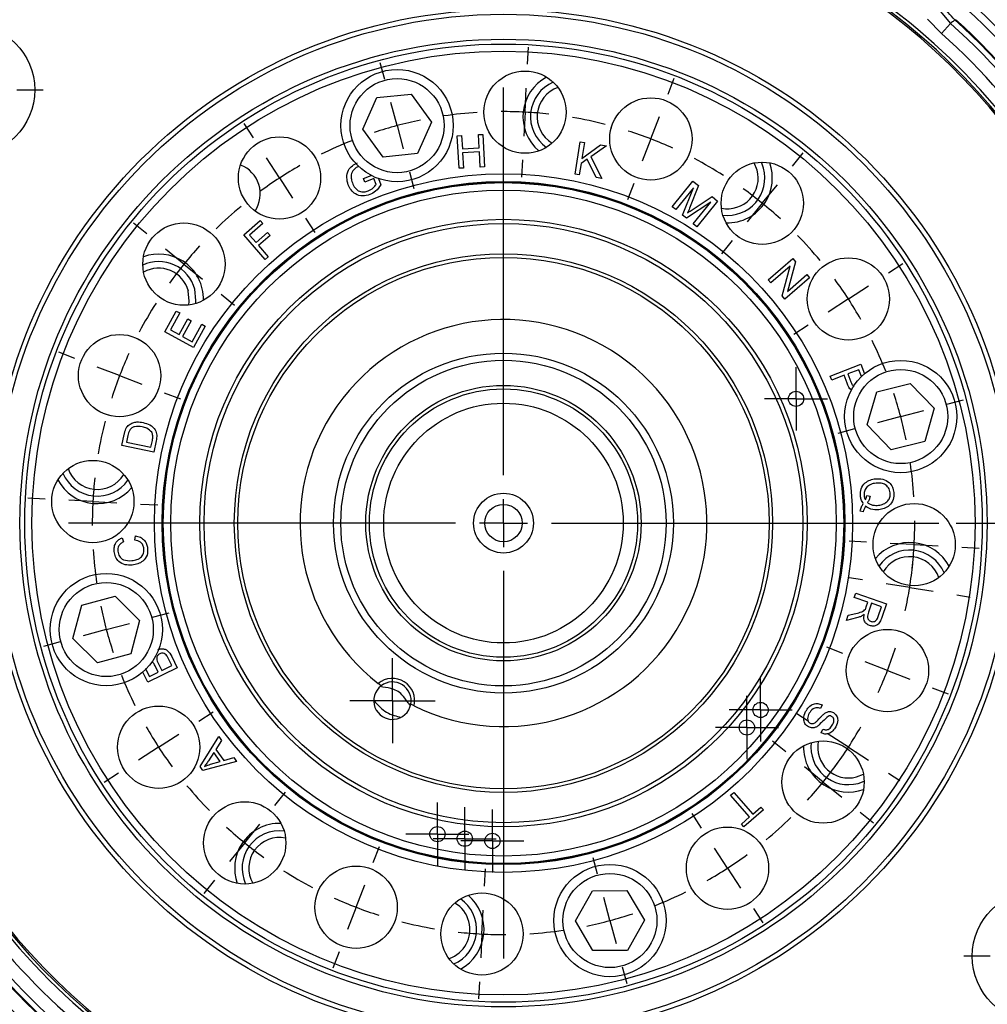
# Model space of a CAD drawing. Header units: inches. Extents: x 0.4 to 16.6, y 0.2 to 10.8.
# Tile 4 of 16: x 2.4 to 5.1, y 5.3 to 8.1. Entities that reach past the tile are written whole.
import ezdxf

# ---------------------------------------------------------------- set-up
doc = ezdxf.new("R2010")
doc.units = ezdxf.units.IN
doc.header["$MEASUREMENT"] = 0
doc.layers.add('SLD-0', color=7, linetype='Continuous', lineweight=25)
doc.styles.add('SLDTEXTSTYLE0', font='TXT', dxfattribs={"width": 0.75})
doc.dimstyles.new('SLDDIMSTYLE0', dxfattribs={"dimtxt": 0.145833, "dimasz": 0.13, "dimexe": 0, "dimexo": 0.0625, "dimgap": 0.036458, "dimtad": 0, "dimtih": 1, "dimtoh": 1, "dimdec": 1, "dimlfac": 1.5, "dimrnd": 1e-09, "dimzin": 12, "dimdsep": 46, "dimtxsty": 'SLDTEXTSTYLE0', "dimsah": 1, "dimcen": 0.09, "dimadec": 0, "dimazin": 3, "dimtfac": 1, "dimtdec": 1, "dimtofl": 0, "dimtmove": 0, "dimatfit": 3, "dimfxl": 0, "dimfrac": 2, "dimtolj": 1, "dimtzin": 12, "dimarcsym": 0})

# ---------------------------------------------------------------- blocks, each defined once
blk = doc.blocks.new('_D_4')
at = {"layer": 'SLD-0', "color": 7}
for p, q in [((3.6829, 8.7286), (7.4155, 8.7286)), ((7.2905, 8.7286), (7.2905, 6.4419)), ((7.1289, 6.1806), (7.0845, 6.1806)), ((7.0845, 6.1806), (7.0845, 5.9489)), ((7.4522, 6.1806), (7.4965, 6.1806)), ((7.4965, 6.1806), (7.4965, 5.9489)), ((7.0845, 5.9489), (7.1289, 5.9489)), ((7.4965, 5.9489), (7.4522, 5.9489)), ((7.2905, 3.6945), (7.2905, 5.9193)), ((6.0723, 3.6945), (7.4155, 3.6945))]:
    blk.add_line(p, q, dxfattribs=at)
for points in [[(7.2905, 8.7286), (7.2705, 8.5986), (7.3105, 8.5986)], [(7.2905, 3.6945), (7.3105, 3.8245), (7.2705, 3.8245)]]:
    blk.add_solid(points, dxfattribs=at)
at = {"layer": 'SLD-0', "color": 7, "char_height": 0.14583, "attachment_point": 1, "style": 'SLDTEXTSTYLE0'}
for s, insert in [('7.6', (7.1559, 6.3982)), ('192', (7.1289, 6.1369))]:
    blk.add_mtext(s, dxfattribs=dict(at, insert=insert))
blk = doc.blocks.new('_D_7')
at = {"layer": 'SLD-0', "color": 7}
for p, q in [((5.0096, 6.6763), (6.8601, 6.6763)), ((6.7351, 6.6763), (6.7351, 5.7461)), ((6.5734, 5.4848), (6.5291, 5.4848)), ((6.5291, 5.4848), (6.5291, 5.2531)), ((6.8967, 5.4848), (6.9411, 5.4848)), ((6.9411, 5.4848), (6.9411, 5.2531)), ((6.5291, 5.2531), (6.5734, 5.2531)), ((6.9411, 5.2531), (6.8967, 5.2531)), ((6.7351, 3.6945), (6.7351, 5.2235)), ((6.0723, 3.6945), (6.8601, 3.6945))]:
    blk.add_line(p, q, dxfattribs=at)
for points in [[(6.7351, 6.6763), (6.7151, 6.5463), (6.7551, 6.5463)], [(6.7351, 3.6945), (6.7551, 3.8245), (6.7151, 3.8245)]]:
    blk.add_solid(points, dxfattribs=at)
at = {"layer": 'SLD-0', "color": 7, "char_height": 0.14583, "attachment_point": 1, "style": 'SLDTEXTSTYLE0'}
for s, insert in [('4.5', (6.6005, 5.7024)), ('114', (6.5734, 5.4411))]:
    blk.add_mtext(s, dxfattribs=dict(at, insert=insert))
blk = doc.blocks.new('SW_CENTERMARKSYMBOL_0')
at = {"layer": 'SLD-0', "color": 0}
for p, q in [((0, 0.0667), (0, 0.1187)), ((0, 0), (0, 0.0667)), ((-0.0667, 0), (-0.1187, 0)), ((0, 0), (-0.0667, 0)), ((0, 0), (0, -0.0667)), ((0, 0), (0.0667, 0)), ((0.0667, 0), (0.1187, 0)), ((0, -0.0667), (0, -0.1187))]:
    blk.add_line(p, q, dxfattribs=at)
blk = doc.blocks.new('SW_CENTERMARKSYMBOL_3')
at = {"layer": 'SLD-0', "color": 0}
for p, q in [((-1.0648, 1.4567), (-1.0623, 1.5045)), ((-1.4628, 1.4148), (-1.4752, 1.4611)), ((-0.6733, 1.3735), (-0.6561, 1.4182)), ((-1.1317, 0.3126), (-1.1317, 1.3917)), ((-1.0718, 1.3235), (-1.0683, 1.3901)), ((-1.4283, 1.286), (-1.4455, 1.3504)), ((-1.0718, 1.3235), (-1.0752, 1.2569)), ((-1.8284, 1.252), (-1.8545, 1.2922)), ((-0.7211, 1.249), (-0.6972, 1.3112)), ((-1.4283, 1.286), (-1.411, 1.2216)), ((-0.7211, 1.249), (-0.745, 1.1867)), ((-0.3267, 1.1733), (-0.2966, 1.2106)), ((-1.7558, 1.1402), (-1.7921, 1.1961)), ((-1.0787, 1.1904), (-1.0812, 1.1425)), ((-1.3938, 1.1572), (-1.3814, 1.111)), ((-1.7558, 1.1402), (-1.7195, 1.0843)), ((-0.7689, 1.1245), (-0.7861, 1.0798)), ((-0.4106, 1.0697), (-0.3687, 1.1215)), ((-0.4106, 1.0697), (-0.4526, 1.0179)), ((-1.6832, 1.0284), (-1.6571, 0.9882)), ((-2.1258, 0.9843), (-2.1631, 1.0144)), ((-0.4945, 0.9661), (-0.5247, 0.9289)), ((-2.0222, 0.9003), (-2.074, 0.9423)), ((-2.0222, 0.9003), (-1.9704, 0.8584)), ((-0.0589, 0.8759), (-0.0187, 0.902)), ((-0.1707, 0.8033), (-0.1148, 0.8396)), ((-1.9186, 0.8164), (-1.8813, 0.7863)), ((-0.1707, 0.8033), (-0.2267, 0.767)), ((-0.2826, 0.7307), (-0.3228, 0.7046)), ((-2.3259, 0.6377), (-2.3707, 0.6548)), ((-2.2015, 0.5899), (-2.2637, 0.6138)), ((-2.2015, 0.5899), (-2.1392, 0.566)), ((-2.077, 0.5421), (-2.0322, 0.5249)), ((0.1039, 0.5103), (0.1501, 0.5227)), ((0.1039, 0.5103), (0.1401, 0.52)), ((-0.0249, 0.4758), (-0.0893, 0.4586)), ((-0.0249, 0.4758), (-0.0893, 0.4586)), ((-0.0249, 0.4758), (0.0395, 0.4931)), ((-0.0249, 0.4758), (0.0395, 0.4931)), ((-0.1537, 0.4413), (-0.2, 0.4289)), ((-0.1537, 0.4413), (-0.1899, 0.4316)), ((-2.4091, 0.2462), (-2.457, 0.2487)), ((-2.276, 0.2392), (-2.3426, 0.2427)), ((-2.276, 0.2392), (-2.2094, 0.2357)), ((-2.1428, 0.2322), (-2.095, 0.2297)), ((-1.1317, 0.1792), (-1.1317, 0.2459)), ((-1.2651, 0.1792), (-2.3442, 0.1792)), ((-1.1317, 0.1792), (-1.1984, 0.1792)), ((-1.1317, 0.1792), (-1.1317, 0.1126)), ((-1.1317, 0.1792), (-1.0651, 0.1792)), ((-0.9984, 0.1792), (0.0808, 0.1792)), ((-0.1206, 0.1263), (-0.1685, 0.1288)), ((0.0125, 0.1193), (-0.054, 0.1228)), ((0.0125, 0.1193), (0.0791, 0.1158)), ((0.1457, 0.1123), (0.1935, 0.1098)), ((-1.1317, 0.0459), (-1.1317, -1.0333)), ((-0.1317, 0.0209), (-0.1687, 0.0267)), ((0, 0), (-0.0658, 0.0104)), ((0, 0), (0.0658, -0.0104)), ((0.1317, -0.0209), (0.1687, -0.0267)), ((-2.1097, -0.0828), (-2.0634, -0.0704)), ((-2.2385, -0.1173), (-2.1741, -0.1001)), ((-2.2385, -0.1173), (-2.3029, -0.1346)), ((-2.3673, -0.1518), (-2.4136, -0.1642)), ((-0.1865, -0.1836), (-0.2312, -0.1664)), ((-0.062, -0.2314), (-0.1242, -0.2075)), ((-0.062, -0.2314), (0.0002, -0.2553)), ((0.0625, -0.2792), (0.1072, -0.2963)), ((-1.9809, -0.3722), (-1.9407, -0.3461)), ((-0.2826, -0.3722), (-0.314, -0.3518)), ((-2.0927, -0.4448), (-2.0368, -0.4085)), ((-0.1707, -0.4448), (-0.2267, -0.4085)), ((-0.3449, -0.4579), (-0.3821, -0.4278)), ((-2.0927, -0.4448), (-2.1486, -0.4811)), ((-0.1707, -0.4448), (-0.1148, -0.4811)), ((-2.2045, -0.5174), (-2.2447, -0.5435)), ((-0.2412, -0.5418), (-0.2931, -0.4999)), ((-0.0589, -0.5174), (-0.0275, -0.5379)), ((-0.2412, -0.5418), (-0.1894, -0.5838)), ((-1.7689, -0.6076), (-1.7388, -0.5704)), ((-0.5803, -0.6699), (-0.6064, -0.6297)), ((-0.1376, -0.6258), (-0.1004, -0.6559)), ((-1.8528, -0.7112), (-1.8109, -0.6594)), ((-1.8528, -0.7112), (-1.8948, -0.763)), ((-1.4946, -0.766), (-1.4774, -0.7213)), ((-0.5077, -0.7817), (-0.544, -0.7258)), ((-0.8697, -0.7988), (-0.8821, -0.7525)), ((-1.1847, -0.8319), (-1.1822, -0.784)), ((-0.5077, -0.7817), (-0.4714, -0.8376)), ((-1.9367, -0.8149), (-1.9669, -0.8521)), ((-1.5424, -0.8905), (-1.5185, -0.8282)), ((-0.8352, -0.9275), (-0.8524, -0.8631)), ((-1.5424, -0.8905), (-1.5662, -0.9527)), ((-1.1917, -0.965), (-1.1882, -0.8984)), ((-0.435, -0.8936), (-0.4089, -0.9337)), ((-0.8352, -0.9275), (-0.8179, -0.9919)), ((-1.1917, -0.965), (-1.1952, -1.0316)), ((-1.5901, -1.015), (-1.6073, -1.0597)), ((-0.8007, -1.0563), (-0.7883, -1.1026)), ((-1.1987, -1.0982), (-1.2012, -1.146))]:
    blk.add_line(p, q, dxfattribs=at)
for start, end in [(93.6671, 98.3329), (87, 90.3336), (83.6664, 87), (101.6664, 105), (75.6671, 80.3329), (105, 108.3336), (69, 72.3336), (111.6671, 116.3329), (65.6664, 69), (57.6671, 62.3329), (119.6664, 123), (123, 126.3336), (51, 54.3336), (47.6664, 51), (129.6671, 134.3329), (39.6671, 44.3329), (137.6664, 141), (141, 144.3336), (33, 36.3336), (29.6664, 33), (147.6671, 152.3329), (21.6671, 26.3329), (155.6664, 159), (159, 162.3336), (15, 18.3336), (15, 18.3336), (11.6664, 15), (11.6664, 15), (165.6671, 170.3329), (3.6671, 8.3329), (173.6664, 177), (177, 180.3336), (357, 0.3336), (353.6664, 357), (183.6671, 188.3329), (351, 354.3336), (347.6664, 351), (191.6664, 195), (195, 198.3336), (339, 342.3336), (201.6671, 206.3329), (335.6664, 339), (209.6664, 213), (327, 330.3336), (213, 216.3336), (323.6664, 327), (321, 324.3336), (317.6664, 321), (219.6671, 224.3329), (309.6671, 314.3329), (227.6664, 231), (231, 234.3336), (303, 306.3336), (237.6671, 242.3329), (299.6664, 303), (291.6671, 296.3329), (245.6664, 249), (249, 252.3336), (255.6671, 260.3329), (281.6664, 285), (285, 288.3336), (263.6664, 267), (273.6671, 278.3329), (267, 270.3336)]:
    blk.add_arc((-1.1317, 0.1792), 1.1458, start, end, dxfattribs=at)
blk = doc.blocks.new('SW_CENTERMARKSYMBOL_4')
at = {"layer": 'SLD-0', "color": 0}
for p, q in [((0, 0.0667), (0, 0.0878)), ((0, 0), (0, 0.0667)), ((-0.0667, 0), (-0.0878, 0)), ((0, 0), (-0.0667, 0)), ((0, 0), (0, -0.0667)), ((0, 0), (0.0667, 0)), ((0.0667, 0), (0.0878, 0)), ((0, -0.0667), (0, -0.0878))]:
    blk.add_line(p, q, dxfattribs=at)
blk = doc.blocks.new('SW_CENTERMARKSYMBOL_5')
at = {"layer": 'SLD-0', "color": 0}
for p, q in [((0, 0.0667), (0, 0.0878)), ((0, 0), (0, 0.0667)), ((-0.0667, 0), (-0.0878, 0)), ((0, 0), (-0.0667, 0)), ((0, 0), (0, -0.0667)), ((0, 0), (0.0667, 0)), ((0.0667, 0), (0.0878, 0)), ((0, -0.0667), (0, -0.0878))]:
    blk.add_line(p, q, dxfattribs=at)
blk = doc.blocks.new('SW_CENTERMARKSYMBOL_6')
at = {"layer": 'SLD-0', "color": 0}
for p, q in [((0, 0.0667), (0, 0.0878)), ((0, 0), (0, 0.0667)), ((-0.0667, 0), (-0.0878, 0)), ((0, 0), (-0.0667, 0)), ((0, 0), (0, -0.0667)), ((0, 0), (0.0667, 0)), ((0.0667, 0), (0.0878, 0)), ((0, -0.0667), (0, -0.0878))]:
    blk.add_line(p, q, dxfattribs=at)
blk = doc.blocks.new('SW_CENTERMARKSYMBOL_7')
at = {"layer": 'SLD-0', "color": 0}
for p, q in [((0, 0.0667), (0, 0.0878)), ((0, 0), (0, 0.0667)), ((-0.0667, 0), (-0.0878, 0)), ((0, 0), (-0.0667, 0)), ((0, 0), (0, -0.0667)), ((0, 0), (0.0667, 0)), ((0.0667, 0), (0.0878, 0)), ((0, -0.0667), (0, -0.0878))]:
    blk.add_line(p, q, dxfattribs=at)
blk = doc.blocks.new('SW_CENTERMARKSYMBOL_8')
at = {"layer": 'SLD-0', "color": 0}
for p, q in [((0, 0.0667), (0, 0.0878)), ((0, 0), (0, 0.0667)), ((-0.0667, 0), (-0.0878, 0)), ((0, 0), (-0.0667, 0)), ((0, 0), (0, -0.0667)), ((0, 0), (0.0667, 0)), ((0.0667, 0), (0.0878, 0)), ((0, -0.0667), (0, -0.0878))]:
    blk.add_line(p, q, dxfattribs=at)
blk = doc.blocks.new('SW_CENTERMARKSYMBOL_9')
at = {"layer": 'SLD-0', "color": 0}
for p, q in [((0, 0.0667), (0, 0.0878)), ((0, 0), (0, 0.0667)), ((-0.0667, 0), (-0.0878, 0)), ((0, 0), (-0.0667, 0)), ((0, 0), (0, -0.0667)), ((0, 0), (0.0667, 0)), ((0.0667, 0), (0.0878, 0)), ((0, -0.0667), (0, -0.0878))]:
    blk.add_line(p, q, dxfattribs=at)
blk = doc.blocks.new('SW_CENTERMARKSYMBOL_10')
at = {"layer": 'SLD-0', "color": 0}
for p, q in [((0, 0.1333), (0, 0.2073)), ((0, 0), (0, 0.0667)), ((-0.1333, 0), (-0.2073, 0)), ((0, 0), (-0.0667, 0)), ((0, 0), (0, -0.0667)), ((0, 0), (0.0667, 0)), ((0.1333, 0), (0.2073, 0)), ((0, -0.1333), (0, -0.2073))]:
    blk.add_line(p, q, dxfattribs=at)
blk = doc.blocks.new('SW_CENTERMARKSYMBOL_11')
at = {"layer": 'SLD-0', "color": 0}
for p, q in [((0, 0.1333), (0, 0.2073)), ((0, 0), (0, 0.0667)), ((-0.1333, 0), (-0.2073, 0)), ((0, 0), (-0.0667, 0)), ((0, 0), (0, -0.0667)), ((0, 0), (0.0667, 0)), ((0.1333, 0), (0.2073, 0)), ((0, -0.1333), (0, -0.2073))]:
    blk.add_line(p, q, dxfattribs=at)

msp = doc.modelspace()

# ---------------------------------------------------------------- linework, layer by layer
at = {"color": 7, "linetype": 'Continuous', "lineweight": 25}
for p, q in [((4.9649, 8.1017), (4.9939, 8.0678)), ((4.969, 8.04), (4.93, 8.0792)), ((4.9939, 8.0678), (4.969, 8.04)), ((3.3951, 7.861), (3.4908, 7.871)), ((3.4908, 7.871), (3.5473, 7.7931)), ((3.3559, 7.7731), (3.3951, 7.861)), ((3.5473, 7.7931), (3.5081, 7.7052)), ((3.4124, 7.6952), (3.3559, 7.7731)), ((4.0476, 7.7736), (4.0487, 7.7778)), ((3.6195, 7.7549), (3.6315, 7.7555)), ((3.6243, 7.6642), (3.6195, 7.7549)), ((3.6315, 7.7555), (3.6335, 7.7183)), ((3.6786, 7.758), (3.6906, 7.7586)), ((3.6806, 7.7208), (3.6786, 7.758)), ((3.6906, 7.7586), (3.6954, 7.668)), ((3.9474, 7.648), (3.9617, 7.7383)), ((3.9617, 7.7383), (3.9737, 7.7364)), ((3.9737, 7.7364), (3.9666, 7.6916)), ((3.5081, 7.7052), (3.4124, 7.6952)), ((3.6335, 7.7183), (3.6806, 7.7208)), ((3.6811, 7.7101), (3.634, 7.7076)), ((3.634, 7.7076), (3.6363, 7.6649)), ((3.6834, 7.6673), (3.6811, 7.7101)), ((3.9666, 7.6916), (4.0186, 7.7293)), ((4.0348, 7.7268), (3.9911, 7.6962)), ((4.0186, 7.7293), (4.0348, 7.7268)), ((3.9644, 7.6774), (3.9594, 7.6461)), ((3.9814, 7.6895), (3.9644, 7.6774)), ((4.0064, 7.6386), (3.9814, 7.6895)), ((3.9911, 7.6962), (4.0222, 7.6361)), ((4.2618, 7.696), (4.2599, 7.6921)), ((4.455, 7.6595), (4.4469, 7.6792)), ((4.4728, 7.6643), (4.4666, 7.6813)), ((3.6363, 7.6649), (3.6243, 7.6642)), ((3.6954, 7.668), (3.6834, 7.6673)), ((3.358, 7.6358), (3.3798, 7.6442)), ((3.3618, 7.6258), (3.358, 7.6358)), ((3.3869, 7.6354), (3.3618, 7.6258)), ((3.393, 7.6195), (3.3869, 7.6354)), ((3.3996, 7.6357), (3.4063, 7.6181)), ((3.9594, 7.6461), (3.9474, 7.648)), ((4.0222, 7.6361), (4.0064, 7.6386)), ((4.2183, 7.5573), (4.2761, 7.6287)), ((4.2761, 7.6287), (4.2912, 7.6164)), ((4.2773, 7.6095), (4.2283, 7.5491)), ((4.2473, 7.5338), (4.2773, 7.6095)), ((4.2912, 7.6164), (4.2666, 7.5534)), ((4.3258, 7.5703), (4.2578, 7.5253)), ((4.274, 7.5488), (4.3297, 7.5853)), ((4.2768, 7.5099), (4.3258, 7.5703)), ((4.3447, 7.5731), (4.2869, 7.5017)), ((4.3297, 7.5853), (4.3447, 7.5731)), ((4.2283, 7.5491), (4.2183, 7.5573)), ((3.0243, 7.4786), (3.0705, 7.5187)), ((3.0705, 7.5187), (3.0775, 7.5106)), ((4.2578, 7.5253), (4.2473, 7.5338)), ((3.0775, 7.5106), (3.0403, 7.4784)), ((3.0588, 7.4572), (3.0909, 7.4851)), ((3.0909, 7.4851), (3.0979, 7.477)), ((4.2869, 7.5017), (4.2768, 7.5099)), ((3.0838, 7.4101), (3.0243, 7.4786)), ((3.0403, 7.4784), (3.0588, 7.4572)), ((3.0979, 7.477), (3.0658, 7.4491)), ((3.0658, 7.4491), (3.0928, 7.418)), ((3.0928, 7.418), (3.0838, 7.4101)), ((4.4856, 7.3537), (4.5539, 7.4133)), ((4.562, 7.4041), (4.5397, 7.3213)), ((4.5539, 7.4133), (4.562, 7.4041)), ((4.5468, 7.3919), (4.4931, 7.345)), ((4.5245, 7.3091), (4.5468, 7.3919)), ((4.4931, 7.345), (4.4856, 7.3537)), ((4.6009, 7.3595), (4.5325, 7.2999)), ((4.5397, 7.3213), (4.5933, 7.3682)), ((4.5933, 7.3682), (4.6009, 7.3595)), ((4.5325, 7.2999), (4.5245, 7.3091)), ((2.8047, 7.2093), (2.8365, 7.2667)), ((2.8365, 7.2667), (2.8459, 7.2615)), ((2.8459, 7.2615), (2.8199, 7.2146)), ((2.8442, 7.2012), (2.8685, 7.2451)), ((2.8778, 7.2399), (2.8535, 7.196)), ((2.8685, 7.2451), (2.8778, 7.2399)), ((2.8199, 7.2146), (2.8442, 7.2012)), ((2.8805, 7.181), (2.9075, 7.2298)), ((2.9169, 7.2246), (2.8841, 7.1653)), ((2.9075, 7.2298), (2.9169, 7.2246)), ((2.7285, 7.19), (2.7324, 7.188)), ((2.8841, 7.1653), (2.8047, 7.2093)), ((2.8535, 7.196), (2.8805, 7.181)), ((4.6585, 7.0858), (4.744, 7.1185)), ((4.7382, 7.1034), (4.7077, 7.0916)), ((4.7455, 7.0845), (4.7382, 7.1034)), ((4.744, 7.1185), (4.754, 7.0923)), ((4.6629, 7.0745), (4.6585, 7.0858)), ((4.6976, 7.0878), (4.6629, 7.0745)), ((4.706, 7.0659), (4.6976, 7.0878)), ((4.7077, 7.0916), (4.7162, 7.0696)), ((4.7882, 7.0422), (4.8816, 7.0653)), ((4.8816, 7.0653), (4.9483, 6.996)), ((4.7615, 6.9498), (4.7882, 7.0422)), ((4.9483, 6.996), (4.9217, 6.9035)), ((2.6509, 6.9757), (2.6467, 6.9768)), ((4.8283, 6.8804), (4.7615, 6.9498)), ((2.6848, 6.8923), (2.6913, 6.9229)), ((2.7017, 6.9205), (2.6978, 6.9018)), ((2.7736, 6.8734), (2.6848, 6.8923)), ((2.6978, 6.9018), (2.7656, 6.8874)), ((2.7656, 6.8874), (2.7697, 6.9064)), ((2.7804, 6.9055), (2.7736, 6.8734)), ((4.9217, 6.9035), (4.8283, 6.8804)), ((4.7605, 6.7533), (4.7695, 6.7513)), ((4.7503, 6.7073), (4.7416, 6.7099)), ((2.6857, 6.6355), (2.6897, 6.624)), ((2.7206, 6.6286), (2.7224, 6.6408)), ((2.5733, 6.4477), (2.6662, 6.4727)), ((2.6662, 6.4727), (2.7343, 6.4047)), ((4.7256, 6.4694), (4.7295, 6.4808)), ((4.7295, 6.4808), (4.8151, 6.4513)), ((2.5484, 6.3548), (2.5733, 6.4477)), ((4.7636, 6.4563), (4.7256, 6.4694)), ((4.7591, 6.4432), (4.7636, 6.4563)), ((4.7734, 6.4529), (4.765, 6.4286)), ((4.8018, 6.4432), (4.7734, 6.4529)), ((4.7924, 6.4161), (4.8018, 6.4432)), ((4.8151, 6.4513), (4.8021, 6.4133)), ((4.7035, 6.4053), (4.7084, 6.4195)), ((4.7084, 6.4195), (4.7301, 6.4247)), ((2.7343, 6.4047), (2.7095, 6.3118)), ((4.7319, 6.4121), (4.7035, 6.4053)), ((4.8454, 6.3769), (4.8496, 6.3758)), ((2.6165, 6.2868), (2.5484, 6.3548)), ((2.7095, 6.3118), (2.6165, 6.2868)), ((2.7715, 6.2885), (2.768, 6.2913)), ((2.7861, 6.2609), (2.7775, 6.2786)), ((2.7865, 6.2846), (2.7958, 6.2656)), ((2.7958, 6.2656), (2.8239, 6.2794)), ((2.8239, 6.2794), (2.814, 6.2998)), ((2.8236, 6.3045), (2.8389, 6.2733)), ((2.757, 6.2333), (2.7433, 6.2612)), ((2.7508, 6.2724), (2.7533, 6.2652)), ((2.7533, 6.2652), (2.7613, 6.2489)), ((2.8389, 6.2733), (2.757, 6.2333)), ((2.7613, 6.2489), (2.7861, 6.2609)), ((3.4075, 6.2235), (3.3993, 6.2298)), ((3.4991, 6.1673), (3.4899, 6.1719)), ((4.6357, 6.1703), (4.6311, 6.1599)), ((4.7678, 6.1626), (4.7639, 6.1646)), ((4.6335, 6.092), (4.6383, 6.1025)), ((2.9029, 5.9982), (2.9545, 6.0816)), ((2.9626, 6.0706), (2.9465, 6.0458)), ((2.9545, 6.0816), (2.9626, 6.0706)), ((2.9408, 6.0371), (2.926, 6.0146)), ((2.9589, 6.0122), (2.9408, 6.0371)), ((2.9465, 6.0458), (2.9688, 6.0151)), ((3.0044, 6.0129), (2.9105, 5.9878)), ((2.9315, 6.0046), (2.9589, 6.0122)), ((2.9688, 6.0151), (2.9969, 6.0232)), ((2.9969, 6.0232), (3.0044, 6.0129)), ((2.9105, 5.9878), (2.9029, 5.9982)), ((4.7313, 5.9695), (4.751, 5.9775)), ((4.7361, 5.9516), (4.7532, 5.9579)), ((4.3811, 5.9184), (4.3902, 5.9263)), ((4.3902, 5.9263), (4.4427, 5.8659)), ((4.4336, 5.858), (4.3811, 5.9184)), ((4.4723, 5.8774), (4.418, 5.8302)), ((4.4427, 5.8659), (4.4653, 5.8855)), ((4.4653, 5.8855), (4.4723, 5.8774)), ((4.411, 5.8383), (4.4336, 5.858)), ((4.418, 5.8302), (4.411, 5.8383)), ((3.2345, 5.6567), (3.2364, 5.6605)), ((3.9485, 5.5688), (3.996, 5.6525)), ((3.996, 5.6525), (4.0922, 5.6532)), ((4.0922, 5.6532), (4.1409, 5.5702)), ((3.4487, 5.579), (3.4476, 5.5749)), ((3.9972, 5.4859), (3.9485, 5.5688)), ((4.1409, 5.5702), (4.0934, 5.4865)), ((4.0934, 5.4865), (3.9972, 5.4859))]:
    msp.add_line(p, q, dxfattribs=at)
at = {"color": 7, "linetype": 'Continuous', "lineweight": 25, "flags": 128}
for points in [[(2.8712, 7.2836), (2.8726, 7.2945), (2.8699, 7.3226)], [(2.8906, 7.2876), (2.8913, 7.2965), (2.8878, 7.3273)]]:
    msp.add_lwpolyline(points, dxfattribs=at)
at = {"color": 7, "linetype": 'Continuous', "lineweight": 25}
for centre, radius in [((3.7481, 6.6763), 1.43), ((3.7481, 6.6763), 1.4167), ((2.2586, 7.8825), 0.1833), ((3.7481, 6.6763), 1.3473), ((3.7481, 6.6763), 1.334), ((3.7481, 6.6763), 1.314), ((3.4516, 7.7831), 0.1563), ((3.8081, 7.8206), 0.1146), ((3.4516, 7.7831), 0.131), ((4.1588, 7.746), 0.1146), ((3.1241, 7.6373), 0.1146), ((4.4692, 7.5668), 0.1146), ((3.7481, 6.6763), 0.9728), ((3.7481, 6.6763), 0.9511), ((3.7481, 6.6763), 0.9497), ((3.7481, 6.6763), 0.948), ((3.7481, 6.6763), 0.9272), ((3.7481, 6.6763), 0.8459), ((2.8577, 7.3974), 0.1146), ((3.7481, 6.6763), 0.8343), ((3.7481, 6.6763), 0.75), ((3.7481, 6.6763), 0.74), ((4.7091, 7.3004), 0.1146), ((2.6784, 7.0869), 0.1146), ((3.7481, 6.6763), 0.4733), ((3.7481, 6.6763), 0.4533), ((4.8549, 6.9729), 0.1563), ((4.8549, 6.9729), 0.131), ((3.7481, 6.6763), 0.3836), ((3.7481, 6.6763), 0.3737), ((4.5632, 7.0223), 0.0212), ((3.7481, 6.6763), 0.3338), ((2.6039, 6.7363), 0.1146), ((3.7481, 6.6763), 0.0833), ((3.7481, 6.6763), 0.0521), ((4.8924, 6.6163), 0.1146), ((2.6414, 6.3798), 0.1563), ((2.6414, 6.3798), 0.131), ((4.8179, 6.2657), 0.1146), ((4.4645, 6.1559), 0.0212), ((2.7872, 6.0522), 0.1146), ((4.4264, 6.1072), 0.0212), ((4.6386, 5.9552), 0.1146), ((3.0271, 5.7858), 0.1146), ((3.5641, 5.8102), 0.0212), ((3.6402, 5.7975), 0.0212), ((3.7172, 5.7914), 0.0212), ((4.3722, 5.7153), 0.1146), ((3.3375, 5.6066), 0.1146), ((4.0447, 5.5695), 0.1563), ((4.0447, 5.5695), 0.131), ((5.2377, 5.4701), 0.1833), ((3.6882, 5.5321), 0.1146)]:
    msp.add_circle(centre, radius, dxfattribs=at)
for centre, radius, start, end in [((3.7481, 6.6763), 1.7817, 22.8789, 79.1211), ((3.7481, 6.6763), 1.7863, 22.9122, 79.0878), ((3.7481, 6.6763), 1.9967, 12.2089, 47.9173), ((3.7481, 6.6763), 1.8826, 16.7557, 48.0877), ((3.9274, 7.808), 0.125, 118.2621, 229.7379), ((3.9274, 7.808), 0.1042, 112.9798, 235.0202), ((3.9274, 7.808), 0.0857, 108.7227, 239.2773), ((4.3722, 7.6373), 0.125, 327, 19.7379), ((2.9848, 7.5933), 0.0857, 325.9148, 69.1229), ((4.3722, 7.6373), 0.0857, 258.7227, 15), ((4.3722, 7.6373), 0.1042, 262.9798, 15), ((4.3722, 7.6373), 0.125, 268.2621, 327), ((2.7872, 7.3004), 0.1042, 15, 115.0202), ((2.7872, 7.3004), 0.125, 57, 109.7379), ((2.7872, 7.3004), 0.125, 358.2621, 57), ((2.7872, 7.3004), 0.0857, 15, 119.2773), ((3.7481, 6.6763), 0.5667, 243.929, 232.0039), ((2.6164, 6.8556), 0.0857, 198.7227, 329.2773), ((2.6164, 6.8556), 0.1042, 202.9798, 325.0202), ((2.6164, 6.8556), 0.125, 208.2621, 319.7379), ((4.8799, 6.4971), 0.125, 28.2621, 139.7379), ((4.8799, 6.4971), 0.1042, 22.9798, 145.0202), ((4.8799, 6.4971), 0.0857, 18.7227, 149.2773), ((3.4387, 6.1818), 0.0621, 346.4985, 129.4344), ((3.4387, 6.1818), 0.0521, 349.071, 126.8619), ((3.7481, 6.6763), 1.9482, 194.0195, 228.6846), ((3.4387, 6.1818), 0.0521, 126.8619, 349.071), ((3.7481, 6.6763), 1.8826, 196.757, 228.0877), ((4.7091, 6.0522), 0.1042, 172.9798, 285), ((4.7091, 6.0522), 0.0857, 168.7227, 285), ((4.7091, 6.0522), 0.125, 178.2621, 237), ((3.7481, 6.6763), 1.7863, 202.9122, 259.0878), ((3.7481, 6.6763), 1.7817, 202.8789, 259.1211), ((4.7091, 6.0522), 0.125, 237, 289.7379), ((3.1241, 5.7153), 0.125, 88.2621, 147), ((3.1241, 5.7153), 0.1042, 82.9798, 205.0202), ((3.1241, 5.7153), 0.0857, 78.7227, 209.2773), ((3.1241, 5.7153), 0.125, 147, 199.7379), ((3.5689, 5.5446), 0.1042, 292.9798, 55.0202), ((3.5689, 5.5446), 0.125, 298.2621, 49.7379), ((3.5689, 5.5446), 0.0857, 15, 59.2773), ((3.5689, 5.5446), 0.0857, 288.7227, 15)]:
    msp.add_arc(centre, radius, start, end, dxfattribs=at)
at = {"color": 8, "linetype": 'Continuous', "lineweight": 25}
for radius, start, end in [(1.9482, 14.0195, 48.6846), (1.7948, 22.0107, 52.8828), (1.9271, 14.8606, 48.082), (1.8676, 17.4394, 48.1634), (1.8826, 16.757, 48.0877), (1.8849, 16.6569, 48.082), (1.8303, 19.2426, 48.1634), (1.9271, 194.8606, 228.082), (1.8849, 196.6569, 228.082), (1.8676, 197.4394, 228.1634), (1.8303, 199.2426, 228.1634), (1.7948, 202.0107, 232.8828)]:
    msp.add_arc((3.7481, 6.6763), radius, start, end, dxfattribs=at)
at = {"color": 7, "linetype": 'Continuous', "lineweight": 25}
for points, knots in [([(5.0057, 8.0773), (4.993, 8.0911), (4.9677, 8.1188), (4.9546, 8.1584), (4.9519, 8.18), (4.9515, 8.1831)], [0, 0, 0, 0, 0.46098, 0.92197, 1, 1, 1, 1]), ([(5.0057, 8.0773), (5.0036, 8.0755), (4.9996, 8.0723), (4.9957, 8.0692), (4.9939, 8.0678)], [0, 0, 0, 0, 0.549647, 1, 1, 1, 1]), ([(3.3156, 7.6182), (3.3137, 7.6249), (3.31, 7.6384), (3.3142, 7.6583), (3.3264, 7.6722), (3.3363, 7.6768), (3.3413, 7.6792)], [0, 0, 0, 0, 0.280369, 0.559323, 0.779303, 1, 1, 1, 1]), ([(3.3451, 7.6695), (3.3419, 7.6681), (3.3355, 7.6653), (3.3284, 7.6582), (3.3245, 7.65), (3.3239, 7.6445), (3.3237, 7.6418)], [0, 0, 0, 0, 0.28028, 0.559965, 0.77983, 1, 1, 1, 1]), ([(3.3237, 7.6418), (3.3238, 7.6382), (3.3241, 7.6319), (3.3261, 7.626), (3.327, 7.6234)], [0, 0, 0, 0, 0.559757, 1, 1, 1, 1]), ([(3.327, 7.6234), (3.3292, 7.6185), (3.3335, 7.6089), (3.3457, 7.5995), (3.3595, 7.5978), (3.3675, 7.6), (3.3715, 7.6011)], [0, 0, 0, 0, 0.280794, 0.559332, 0.779373, 1, 1, 1, 1]), ([(3.376, 7.5912), (3.3693, 7.5893), (3.3558, 7.5856), (3.3361, 7.5909), (3.3227, 7.6033), (3.318, 7.6132), (3.3156, 7.6182)], [0, 0, 0, 0, 0.2801655, 0.5589944, 0.7792685, 1, 1, 1, 1]), ([(3.3715, 7.6011), (3.3763, 7.6036), (3.385, 7.6081), (3.3906, 7.616), (3.393, 7.6195)], [0, 0, 0, 0, 0.559503, 1, 1, 1, 1]), ([(3.4063, 7.6181), (3.4019, 7.6116), (3.394, 7.6), (3.3815, 7.5939), (3.376, 7.5912)], [0, 0, 0, 0, 0.559911, 1, 1, 1, 1]), ([(4.2666, 7.5534), (4.2656, 7.551), (4.2639, 7.5466), (4.2621, 7.5422), (4.2613, 7.5403)], [0, 0, 0, 0, 0.5600019, 1, 1, 1, 1]), ([(4.2613, 7.5403), (4.2637, 7.5419), (4.2679, 7.5448), (4.2722, 7.5476), (4.274, 7.5488)], [0, 0, 0, 0, 0.559997, 1, 1, 1, 1]), ([(4.7182, 7.0469), (4.718, 7.047), (4.7113, 7.0505), (4.7086, 7.0583), (4.706, 7.0659)], [0, 0, 0, 0, 0.029093, 1, 1, 1, 1]), ([(4.7162, 7.0696), (4.7172, 7.0668), (4.7193, 7.0616), (4.7235, 7.0579), (4.7255, 7.0562)], [0, 0, 0, 0, 0.528227, 1, 1, 1, 1]), ([(2.6913, 6.9229), (2.6919, 6.9259), (2.6931, 6.9312), (2.695, 6.9362), (2.6959, 6.9384)], [0, 0, 0, 0, 0.560154, 1, 1, 1, 1]), ([(2.6959, 6.9384), (2.6972, 6.9409), (2.6996, 6.9454), (2.7034, 6.9487), (2.705, 6.9501)], [0, 0, 0, 0, 0.559954, 1, 1, 1, 1]), ([(2.705, 6.9501), (2.7083, 6.9522), (2.7148, 6.9563), (2.7286, 6.9587), (2.7384, 6.9573), (2.7443, 6.9564)], [0, 0, 0, 0, 0.279767, 0.559897, 1, 1, 1, 1]), ([(2.7416, 6.9443), (2.7344, 6.9454), (2.7244, 6.9469), (2.7124, 6.9417), (2.7086, 6.9374), (2.7068, 6.9353)], [0, 0, 0, 0, 0.558838, 0.779794, 1, 1, 1, 1]), ([(2.7681, 6.9295), (2.7638, 6.9336), (2.7563, 6.9409), (2.7461, 6.9433), (2.7416, 6.9443)], [0, 0, 0, 0, 0.557388, 1, 1, 1, 1]), ([(2.7443, 6.9564), (2.7507, 6.9546), (2.7635, 6.9509), (2.7783, 6.9382), (2.7831, 6.921), (2.7813, 6.9107), (2.7804, 6.9055)], [0, 0, 0, 0, 0.28083, 0.559911, 0.779048, 1, 1, 1, 1]), ([(2.7068, 6.9353), (2.7055, 6.9327), (2.7033, 6.9279), (2.7022, 6.9227), (2.7017, 6.9205)], [0, 0, 0, 0, 0.559285, 1, 1, 1, 1]), ([(2.7697, 6.9064), (2.7706, 6.9108), (2.7723, 6.9187), (2.7693, 6.9262), (2.7681, 6.9295)], [0, 0, 0, 0, 0.5618406, 1, 1, 1, 1]), ([(4.7427, 6.752), (4.7428, 6.7588), (4.743, 6.7722), (4.7544, 6.7881), (4.7693, 6.7971), (4.7796, 6.7989), (4.7848, 6.7998)], [0, 0, 0, 0, 0.279558, 0.558613, 0.779131, 1, 1, 1, 1]), ([(4.7848, 6.7998), (4.7915, 6.7999), (4.805, 6.8001), (4.8223, 6.7914), (4.8329, 6.7772), (4.835, 6.7668), (4.836, 6.7616)], [0, 0, 0, 0, 0.280367, 0.559579, 0.779602, 1, 1, 1, 1]), ([(4.7861, 6.7875), (4.7811, 6.7867), (4.771, 6.7851), (4.7592, 6.7766), (4.7528, 6.7648), (4.7529, 6.7568), (4.753, 6.7528)], [0, 0, 0, 0, 0.280834, 0.559891, 0.779788, 1, 1, 1, 1]), ([(4.8257, 6.7604), (4.8246, 6.7654), (4.8223, 6.7754), (4.8108, 6.7851), (4.798, 6.7883), (4.7901, 6.7878), (4.7861, 6.7875)], [0, 0, 0, 0, 0.279268, 0.558216, 0.778784, 1, 1, 1, 1]), ([(4.7506, 6.7305), (4.7484, 6.7342), (4.7444, 6.7409), (4.7432, 6.7486), (4.7427, 6.752)], [0, 0, 0, 0, 0.559533, 1, 1, 1, 1]), ([(4.753, 6.7528), (4.7533, 6.7505), (4.754, 6.7464), (4.7558, 6.7426), (4.7566, 6.741)], [0, 0, 0, 0, 0.559897, 1, 1, 1, 1]), ([(4.7566, 6.741), (4.7576, 6.7432), (4.7595, 6.7472), (4.7602, 6.7515), (4.7605, 6.7533)], [0, 0, 0, 0, 0.559934, 1, 1, 1, 1]), ([(4.7695, 6.7513), (4.7688, 6.7478), (4.7674, 6.7414), (4.7641, 6.7359), (4.7627, 6.7334)], [0, 0, 0, 0, 0.560022, 1, 1, 1, 1]), ([(4.7926, 6.7259), (4.7976, 6.7268), (4.8075, 6.7285), (4.8194, 6.7368), (4.8258, 6.7485), (4.8257, 6.7565), (4.8257, 6.7604)], [0, 0, 0, 0, 0.280745, 0.560027, 0.779922, 1, 1, 1, 1]), ([(4.836, 6.7616), (4.8359, 6.7548), (4.8358, 6.7413), (4.8245, 6.7252), (4.8095, 6.7164), (4.7991, 6.7145), (4.7939, 6.7136)], [0, 0, 0, 0, 0.279588, 0.558563, 0.779097, 1, 1, 1, 1]), ([(4.7416, 6.7099), (4.7429, 6.714), (4.7451, 6.7212), (4.749, 6.7276), (4.7506, 6.7305)], [0, 0, 0, 0, 0.55982, 1, 1, 1, 1]), ([(4.757, 6.7235), (4.7555, 6.7206), (4.7528, 6.7154), (4.751, 6.7098), (4.7503, 6.7073)], [0, 0, 0, 0, 0.560051, 1, 1, 1, 1]), ([(4.7939, 6.7136), (4.7864, 6.7134), (4.773, 6.7129), (4.7619, 6.7203), (4.757, 6.7235)], [0, 0, 0, 0, 0.560066, 1, 1, 1, 1]), ([(4.7627, 6.7334), (4.7651, 6.7317), (4.7699, 6.7281), (4.7803, 6.7253), (4.788, 6.7257), (4.7926, 6.7259)], [0, 0, 0, 0, 0.279823, 0.559958, 1, 1, 1, 1]), ([(2.6632, 6.5971), (2.6631, 6.6016), (2.6628, 6.6106), (2.668, 6.6224), (2.6762, 6.6308), (2.6825, 6.6339), (2.6857, 6.6355)], [0, 0, 0, 0, 0.2801044, 0.5594523, 0.7795863, 1, 1, 1, 1]), ([(2.7224, 6.6408), (2.7272, 6.6398), (2.7368, 6.6377), (2.7479, 6.6291), (2.7545, 6.6181), (2.7558, 6.6105), (2.7564, 6.6067)], [0, 0, 0, 0, 0.280246, 0.559513, 0.77957, 1, 1, 1, 1]), ([(2.6897, 6.624), (2.6869, 6.6226), (2.6814, 6.6198), (2.6755, 6.6131), (2.6731, 6.6053), (2.6733, 6.6004), (2.6735, 6.5979)], [0, 0, 0, 0, 0.2804625, 0.5595398, 0.7795764, 1, 1, 1, 1]), ([(2.7463, 6.6047), (2.7456, 6.6082), (2.7442, 6.6153), (2.7354, 6.6255), (2.7262, 6.6274), (2.7206, 6.6286)], [0, 0, 0, 0, 0.280854, 0.561218, 1, 1, 1, 1]), ([(2.7136, 6.5594), (2.707, 6.5592), (2.6937, 6.5588), (2.6765, 6.5676), (2.6663, 6.5817), (2.6642, 6.592), (2.6632, 6.5971)], [0, 0, 0, 0, 0.280449, 0.559492, 0.779579, 1, 1, 1, 1]), ([(2.6735, 6.5979), (2.6745, 6.593), (2.6765, 6.5832), (2.6913, 6.5711), (2.7043, 6.5715), (2.7123, 6.5717)], [0, 0, 0, 0, 0.280334, 0.559579, 1, 1, 1, 1]), ([(2.7123, 6.5717), (2.7172, 6.5725), (2.7271, 6.574), (2.7397, 6.5811), (2.7463, 6.5928), (2.7463, 6.6007), (2.7463, 6.6047)], [0, 0, 0, 0, 0.281213, 0.560499, 0.78001, 1, 1, 1, 1]), ([(2.7564, 6.6067), (2.7567, 6.5998), (2.7571, 6.5861), (2.7449, 6.5702), (2.7293, 6.5622), (2.7189, 6.5603), (2.7136, 6.5594)], [0, 0, 0, 0, 0.279994, 0.558122, 0.778933, 1, 1, 1, 1]), ([(4.7565, 6.437), (4.7571, 6.4381), (4.758, 6.4401), (4.7588, 6.4422), (4.7591, 6.4432)], [0, 0, 0, 0, 0.559836, 1, 1, 1, 1]), ([(4.7301, 6.4247), (4.7355, 6.426), (4.743, 6.4279), (4.7523, 6.4319), (4.7551, 6.4353), (4.7565, 6.437)], [0, 0, 0, 0, 0.560723, 0.780521, 1, 1, 1, 1]), ([(4.7466, 6.4176), (4.7439, 6.4163), (4.7392, 6.4141), (4.7341, 6.4127), (4.7319, 6.4121)], [0, 0, 0, 0, 0.559872, 1, 1, 1, 1]), ([(4.7532, 6.423), (4.752, 6.4218), (4.75, 6.4198), (4.7476, 6.4183), (4.7466, 6.4176)], [0, 0, 0, 0, 0.560167, 1, 1, 1, 1]), ([(4.7682, 6.3908), (4.7649, 6.3924), (4.7582, 6.3956), (4.7513, 6.4077), (4.7524, 6.4172), (4.7532, 6.423)], [0, 0, 0, 0, 0.2802102, 0.5600638, 1, 1, 1, 1]), ([(4.765, 6.4286), (4.7634, 6.4235), (4.7614, 6.4172), (4.7636, 6.4098), (4.7665, 6.4055), (4.7699, 6.4037), (4.7722, 6.4025)], [0, 0, 0, 0, 0.499332, 0.625096, 0.750722, 1, 1, 1, 1]), ([(4.7722, 6.4025), (4.7739, 6.4021), (4.7772, 6.4012), (4.7824, 6.4024), (4.7887, 6.4067), (4.7909, 6.4122), (4.7924, 6.4161)], [0, 0, 0, 0, 0.187027, 0.373829, 0.560731, 1, 1, 1, 1]), ([(4.8021, 6.4133), (4.8006, 6.4092), (4.7977, 6.4011), (4.7895, 6.3915), (4.7782, 6.3885), (4.7715, 6.3901), (4.7682, 6.3908)], [0, 0, 0, 0, 0.281646, 0.55965, 0.779619, 1, 1, 1, 1]), ([(2.7904, 6.3123), (2.7882, 6.3108), (2.7847, 6.3086), (2.7824, 6.3037), (2.7811, 6.2958), (2.7841, 6.2896), (2.7865, 6.2846)], [0, 0, 0, 0, 0.24926, 0.374863, 0.500506, 1, 1, 1, 1]), ([(2.7849, 6.3235), (2.7878, 6.3246), (2.7936, 6.3268), (2.8029, 6.3263), (2.8152, 6.3203), (2.8202, 6.311), (2.8236, 6.3045)], [0, 0, 0, 0, 0.187123, 0.374293, 0.560768, 1, 1, 1, 1]), ([(2.81, 6.307), (2.8087, 6.3086), (2.806, 6.3119), (2.8004, 6.3142), (2.795, 6.3142), (2.792, 6.3129), (2.7904, 6.3123)], [0, 0, 0, 0, 0.280492, 0.559269, 0.779538, 1, 1, 1, 1]), ([(2.814, 6.2998), (2.8133, 6.3012), (2.8121, 6.3036), (2.8106, 6.306), (2.81, 6.307)], [0, 0, 0, 0, 0.560116, 1, 1, 1, 1]), ([(2.7775, 6.2786), (2.7765, 6.2806), (2.7748, 6.2841), (2.7725, 6.2872), (2.7715, 6.2885)], [0, 0, 0, 0, 0.560338, 1, 1, 1, 1]), ([(3.489, 6.1681), (3.4863, 6.1714), (3.4785, 6.1808), (3.4683, 6.1974), (3.4511, 6.2101), (3.4294, 6.2172), (3.4142, 6.2195), (3.4045, 6.221)], [0, 0, 0, 0, 0.131007, 0.37394, 0.540233, 0.706374, 1, 1, 1, 1]), ([(3.3867, 6.1823), (3.3922, 6.176), (3.4026, 6.1642), (3.4216, 6.1483), (3.4428, 6.1409), (3.4558, 6.137), (3.462, 6.1352)], [0, 0, 0, 0, 0.28787, 0.533239, 0.778736, 1, 1, 1, 1]), ([(4.5901, 6.1513), (4.5928, 6.1557), (4.5983, 6.1646), (4.6106, 6.1731), (4.6243, 6.1748), (4.6319, 6.1718), (4.6357, 6.1703)], [0, 0, 0, 0, 0.280993, 0.560137, 0.779958, 1, 1, 1, 1]), ([(4.5976, 6.1088), (4.594, 6.1116), (4.5869, 6.1173), (4.5829, 6.1339), (4.5873, 6.1447), (4.5901, 6.1513)], [0, 0, 0, 0, 0.279839, 0.559962, 1, 1, 1, 1]), ([(4.5998, 6.1466), (4.5977, 6.1419), (4.5945, 6.1348), (4.5962, 6.1257), (4.5992, 6.1215), (4.6013, 6.1201), (4.6023, 6.1194)], [0, 0, 0, 0, 0.499106, 0.74867, 0.874392, 1, 1, 1, 1]), ([(4.6311, 6.1599), (4.6277, 6.161), (4.6209, 6.1633), (4.6082, 6.1587), (4.603, 6.1512), (4.5998, 6.1466)], [0, 0, 0, 0, 0.280898, 0.560082, 1, 1, 1, 1]), ([(4.6187, 6.1225), (4.6216, 6.1253), (4.6263, 6.1299), (4.6324, 6.1367), (4.6378, 6.1423), (4.6418, 6.1455), (4.6439, 6.1471)], [0, 0, 0, 0, 0.339997, 0.56009, 0.780157, 1, 1, 1, 1]), ([(4.6439, 6.1471), (4.6459, 6.1482), (4.6499, 6.1506), (4.6583, 6.1523), (4.6639, 6.1501), (4.6674, 6.1488)], [0, 0, 0, 0, 0.281251, 0.561944, 1, 1, 1, 1]), ([(4.6674, 6.1488), (4.6707, 6.1461), (4.6775, 6.1408), (4.6809, 6.1249), (4.6765, 6.1149), (4.6738, 6.1087)], [0, 0, 0, 0, 0.279669, 0.559277, 1, 1, 1, 1]), ([(4.6023, 6.1194), (4.6039, 6.1187), (4.607, 6.1174), (4.6132, 6.1183), (4.6166, 6.1209), (4.6187, 6.1225)], [0, 0, 0, 0, 0.279911, 0.559767, 1, 1, 1, 1]), ([(4.6537, 6.1391), (4.6481, 6.1341), (4.6382, 6.1252), (4.6287, 6.1158), (4.6245, 6.1116)], [0, 0, 0, 0, 0.558636, 1, 1, 1, 1]), ([(4.6625, 6.1382), (4.6609, 6.1389), (4.658, 6.1401), (4.655, 6.1394), (4.6537, 6.1391)], [0, 0, 0, 0, 0.5593263, 1, 1, 1, 1]), ([(4.6643, 6.1134), (4.6664, 6.1176), (4.6696, 6.124), (4.668, 6.1324), (4.6654, 6.1363), (4.6634, 6.1376), (4.6625, 6.1382)], [0, 0, 0, 0, 0.499364, 0.74901, 0.874498, 1, 1, 1, 1]), ([(4.6245, 6.1116), (4.6222, 6.1101), (4.6178, 6.1072), (4.6082, 6.1048), (4.6016, 6.1073), (4.5976, 6.1088)], [0, 0, 0, 0, 0.281389, 0.562064, 1, 1, 1, 1]), ([(4.6738, 6.1087), (4.6713, 6.1048), (4.6664, 6.0972), (4.6556, 6.0897), (4.6436, 6.0881), (4.6369, 6.0907), (4.6335, 6.092)], [0, 0, 0, 0, 0.280825, 0.560147, 0.779854, 1, 1, 1, 1]), ([(4.6383, 6.1025), (4.6412, 6.1015), (4.6468, 6.0997), (4.6576, 6.1029), (4.6617, 6.1094), (4.6643, 6.1134)], [0, 0, 0, 0, 0.280965, 0.56009, 1, 1, 1, 1]), ([(2.926, 6.0146), (2.924, 6.0115), (2.9203, 6.006), (2.9164, 6.0007), (2.9146, 5.9984)], [0, 0, 0, 0, 0.5600098, 1, 1, 1, 1]), ([(2.9146, 5.9984), (2.9177, 5.9997), (2.9232, 6.0021), (2.929, 6.0038), (2.9315, 6.0046)], [0, 0, 0, 0, 0.55997, 1, 1, 1, 1])]:
    msp.add_open_spline(points, degree=3, knots=knots, dxfattribs=at)

# ---------------------------------------------------------------- block references
at = {"layer": 'SLD-0', "color": 7}
for name, p in [('SW_CENTERMARKSYMBOL_11', (2.2586, 7.8825)), ('SW_CENTERMARKSYMBOL_3', (4.8799, 6.4971)), ('SW_CENTERMARKSYMBOL_9', (4.5632, 7.0223)), ('SW_CENTERMARKSYMBOL_0', (3.4387, 6.1818)), ('SW_CENTERMARKSYMBOL_8', (4.4645, 6.1559)), ('SW_CENTERMARKSYMBOL_7', (4.4264, 6.1072)), ('SW_CENTERMARKSYMBOL_4', (3.5641, 5.8102)), ('SW_CENTERMARKSYMBOL_5', (3.6402, 5.7975)), ('SW_CENTERMARKSYMBOL_6', (3.7172, 5.7914)), ('SW_CENTERMARKSYMBOL_10', (5.2377, 5.4701))]:
    msp.add_blockref(name, p, dxfattribs=at)

# ---------------------------------------------------------------- dimensions: what is measured, and where the dimension line sits
for base, p1, p2, picture, middle in [((7.2905, 3.6945), (3.6329, 8.7286), (6.0223, 3.6945), '_D_4', (7.2905, 6.1806)), ((6.7351, 6.6763), (6.0223, 3.6945), (4.9596, 6.6763), '_D_7', (6.7351, 5.4848))]:
    dim = msp.add_linear_dim(base=base, p1=p1, p2=p2, angle=90, dimstyle='SLDDIMSTYLE0', dxfattribs=at)
    dim.commit()
    dim.dimension.update_dxf_attribs({"geometry": picture, "text_midpoint": middle, "dimtype": 160})

doc.saveas('drawing.dxf')
